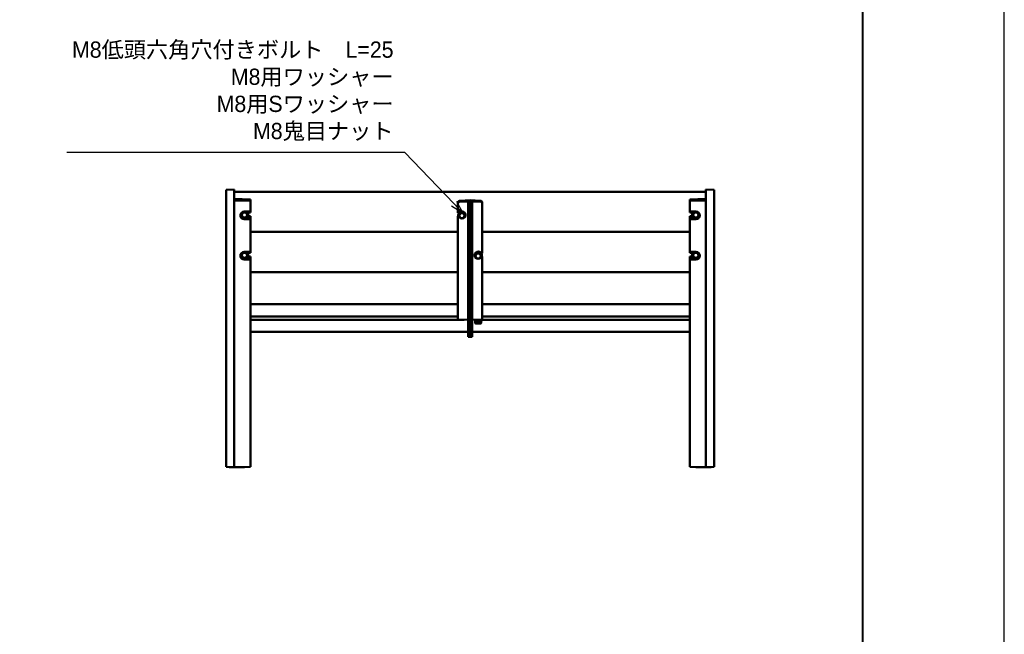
# Model space of a CAD drawing. Header units: millimetres. Extents: x 5514 to 12234, y -691 to 4061.
# Tile 7 of 8: x 9812 to 12234, y 820 to 2330. Entities that reach past the tile are written whole.
import ezdxf
from ezdxf import colors
from ezdxf.entities.mleader import LeaderData, LeaderLine
from ezdxf.math import Vec2, Vec3

# ---------------------------------------------------------------- set-up
doc = ezdxf.new("R2010")
doc.units = ezdxf.units.MM
doc.layers.get('Defpoints').update_dxf_attribs({"color": 2})
doc.layers.add('MD_可視_0', color=7, linetype='Continuous', lineweight=50)
doc.layers.add('寸法', color=7, linetype='Continuous', lineweight=13)
doc.layers.add('図枠', color=7, linetype='Continuous')
doc.styles.get("Standard").update_dxf_attribs({"font": 'arial.ttf'})

# ---------------------------------------------------------------- blocks, each defined once
blk = doc.blocks.new('CustomObjectsInViewport14_0')
at = {"layer": 'MD_可視_0', "extrusion": (0, 1, -2e-16)}
for p, q in [((10320, 1912.1, 0), (10340, 1912.8, 0)), ((10320, 1912.1, 0), (10320, 1911.6, 0)), ((10320, 1902.4, 0), (10320, 1911.6, 0)), ((10320, 1902.4, 0), (10320, 1889.8, 0)), ((10320, 1560.1, 0), (10320, 1889.8, 0)), ((10340, 1912.8, 0), (10340, 1912.2, 0)), ((10340, 1902.6, 0), (10340, 1912.2, 0)), ((10340, 1907.5, 0), (11500, 1907.5, 0)), ((10340, 1890, 0), (10340, 1902.6, 0)), ((10340, 1890.2, 0), (10380, 1888.4, 0)), ((10340, 1890, 0), (10340, 1559.6, 0)), ((11500, 1890.2, 0), (11460, 1888.4, 0)), ((11500, 1912.8, 0), (11500, 1912.2, 0)), ((11520, 1912.1, 0), (11500, 1912.8, 0)), ((11500, 1902.6, 0), (11500, 1912.2, 0)), ((11500, 1890, 0), (11500, 1902.6, 0)), ((11500, 1890, 0), (11500, 1559.6, 0)), ((11520, 1912.1, 0), (11520, 1911.6, 0)), ((11520, 1902.4, 0), (11520, 1911.6, 0)), ((11520, 1902.4, 0), (11520, 1889.8, 0)), ((11520, 1560.1, 0), (11520, 1889.8, 0)), ((10380, 1885, 0), (10340, 1885.9, 0)), ((10380, 1888.4, 0), (10380, 1885, 0)), ((10380, 1885, 0), (10380, 1859.4, 0)), ((10890, 1880.6, 0), (10890, 1878.6, 0)), ((10890, 1855.9, 0), (10890, 1878.6, 0)), ((10920, 1886.5, 0), (10894.8, 1885.4, 0)), ((10915, 1883.7, 0), (10894.8, 1883.3, 0)), ((10915, 1877.9, 0), (10915, 1883.7, 0)), ((10915, 1871.6, 0), (10915, 1877.9, 0)), ((10915, 1572.1, 0), (10915, 1871.6, 0)), ((10920, 1878, 0), (10920, 1886.5, 0)), ((10920, 1886.5, 0), (10945.1, 1885.4, 0)), ((10920, 1871.7, 0), (10920, 1878, 0)), ((10920, 1572, 0), (10920, 1871.7, 0)), ((10925, 1883.7, 0), (10945.1, 1883.3, 0)), ((10925, 1877.9, 0), (10925, 1883.7, 0)), ((10925, 1877.9, 0), (10925, 1871.6, 0)), ((10925, 1572.1, 0), (10925, 1871.6, 0)), ((10950, 1878.6, 0), (10950, 1880.6, 0)), ((10950, 1756.9, 0), (10950, 1878.6, 0)), ((11460, 1888.4, 0), (11460, 1885, 0)), ((11460, 1885, 0), (11500, 1885.9, 0)), ((11460, 1885, 0), (11460, 1859.4, 0)), ((10359.3, 1853.6, 0), (10357.4, 1850.6, 0)), ((10357.4, 1851, 0), (10357.4, 1850.6, 0)), ((10358.5, 1850.3, 0), (10357.4, 1850.6, 0)), ((10357.4, 1850.6, 0), (10357.4, 1850.6, 0)), ((10357.4, 1850.6, 0), (10358.7, 1848.6, 0)), ((10361.2, 1856.7, 0), (10359.3, 1853.6, 0)), ((10360, 1846.3, 0), (10361.2, 1844.4, 0)), ((10361.2, 1857.2, 0), (10361.2, 1856.7, 0)), ((10361.2, 1856.7, 0), (10361.2, 1856.7, 0)), ((10368.7, 1856.7, 0), (10361.2, 1856.7, 0)), ((10361.7, 1855.7, 0), (10361.2, 1856.7, 0)), ((10361.7, 1845, 0), (10361.2, 1844.4, 0)), ((10361.2, 1844.4, 0), (10363.1, 1844.4, 0)), ((10380, 1859.4, 0), (10364.6, 1858.7, 0)), ((10364.6, 1841.6, 0), (10380, 1841.2, 0)), ((10366.8, 1844.4, 0), (10368.7, 1844.4, 0)), ((10368.2, 1855.7, 0), (10368.7, 1856.7, 0)), ((10368.2, 1845, 0), (10368.7, 1844.4, 0)), ((10368.7, 1857.3, 0), (10368.7, 1856.7, 0)), ((10372.5, 1850.6, 0), (10368.7, 1856.7, 0)), ((10368.7, 1844.4, 0), (10369.9, 1846.3, 0)), ((10368.7, 1844.4, 0), (10368.7, 1844.4, 0)), ((10369.5, 1856, 0), (10380, 1856.5, 0)), ((10372.5, 1851.3, 0), (10369.6, 1856, 0)), ((10380, 1846, 0), (10369.8, 1846.2, 0)), ((10371.2, 1848.6, 0), (10372.5, 1850.6, 0)), ((10371.5, 1850.3, 0), (10372.5, 1850.6, 0)), ((10371.5, 1849, 0), (10372, 1848.4, 0)), ((10372.2, 1848.8, 0), (10371.7, 1849.3, 0)), ((10372, 1848.4, 0), (10372, 1848.9, 0)), ((10372.5, 1851.3, 0), (10372.5, 1850.6, 0)), ((10372.5, 1850.6, 0), (10372.5, 1850.6, 0)), ((10372.7, 1851.3, 0), (10372.7, 1851.9, 0)), ((10380, 1847.5, 0), (10372.9, 1847.8, 0)), ((10374, 1851.9, 0), (10374, 1852.4, 0)), ((10380, 1856.5, 0), (10380, 1859.4, 0)), ((10380, 1846, 0), (10380, 1847.5, 0)), ((10380, 1841.2, 0), (10380, 1846, 0)), ((10380, 1839.4, 0), (10380, 1841.2, 0)), ((10890, 1855.9, 0), (10892.7, 1855.7, 0)), ((10890, 1845.7, 0), (10890, 1847.7, 0)), ((10890, 1847.7, 0), (10891.3, 1847.7, 0)), ((10890, 1597, 0), (10890, 1845.7, 0)), ((10892.2, 1845.7, 0), (10890, 1845.7, 0)), ((10891, 1850.6, 0), (10891, 1850.1, 0)), ((10892.3, 1850.1, 0), (10892.3, 1849.5, 0)), ((10892.4, 1849.5, 0), (10896.2, 1855.7, 0)), ((10892.4, 1848.8, 0), (10896.2, 1855, 0)), ((10892.4, 1849.5, 0), (10892.4, 1848.8, 0)), ((10892.4, 1848.8, 0), (10892.4, 1848.8, 0)), ((10893.7, 1846.8, 0), (10892.4, 1848.8, 0)), ((10893.5, 1848.6, 0), (10892.4, 1848.8, 0)), ((10892.7, 1847, 0), (10893.2, 1847.5, 0)), ((10893.4, 1847.2, 0), (10892.9, 1846.7, 0)), ((10892.9, 1846.7, 0), (10892.9, 1847.1, 0)), ((10896.2, 1842.6, 0), (10895, 1844.5, 0)), ((10896.2, 1855.7, 0), (10896.2, 1855, 0)), ((10896.2, 1855.7, 0), (10903.7, 1855.7, 0)), ((10896.2, 1855, 0), (10903.7, 1855, 0)), ((10896.7, 1853.9, 0), (10896.2, 1855, 0)), ((10896.7, 1843.2, 0), (10896.2, 1842.6, 0)), ((10896.2, 1842.6, 0), (10896.2, 1842.6, 0)), ((10903.7, 1842.6, 0), (10901.8, 1842.6, 0)), ((10903.2, 1853.9, 0), (10903.7, 1855, 0)), ((10903.2, 1843.2, 0), (10903.7, 1842.6, 0)), ((10903.7, 1855.7, 0), (10903.7, 1855, 0)), ((10903.7, 1855.7, 0), (10907.5, 1849.5, 0)), ((10903.7, 1855, 0), (10903.7, 1855, 0)), ((10903.7, 1855, 0), (10905.6, 1851.9, 0)), ((10904.9, 1844.5, 0), (10903.7, 1842.6, 0)), ((10905.6, 1851.9, 0), (10907.5, 1848.8, 0)), ((10907.5, 1848.8, 0), (10906.1, 1846.5, 0)), ((10906.5, 1848.6, 0), (10907.5, 1848.8, 0)), ((10907.5, 1849.5, 0), (10907.5, 1848.8, 0)), ((10907.5, 1848.8, 0), (10907.5, 1848.8, 0)), ((10907.7, 1850.1, 0), (10907.7, 1849.5, 0)), ((10909, 1850.6, 0), (10909, 1850.1, 0)), ((11460, 1856.5, 0), (11460, 1859.4, 0)), ((11460, 1859.4, 0), (11475.3, 1858.7, 0)), ((11470.4, 1856, 0), (11460, 1856.5, 0)), ((11460, 1847.5, 0), (11467, 1847.8, 0)), ((11460, 1846, 0), (11460, 1847.5, 0)), ((11460, 1846, 0), (11470.1, 1846.2, 0)), ((11460, 1841.2, 0), (11460, 1846, 0)), ((11475.3, 1841.6, 0), (11460, 1841.2, 0)), ((11460, 1839.4, 0), (11460, 1841.2, 0)), ((11466, 1851.9, 0), (11466, 1852.4, 0)), ((11467.3, 1851.3, 0), (11467.3, 1851.9, 0)), ((11470.3, 1856, 0), (11467.4, 1851.3, 0)), ((11469.3, 1853.6, 0), (11467.4, 1850.6, 0)), ((11467.4, 1851.3, 0), (11467.4, 1850.6, 0)), ((11468.5, 1850.3, 0), (11467.4, 1850.6, 0)), ((11467.4, 1850.6, 0), (11467.4, 1850.6, 0)), ((11467.4, 1850.6, 0), (11468.7, 1848.6, 0)), ((11471.2, 1856.7, 0), (11469.3, 1853.6, 0)), ((11470, 1846.3, 0), (11471.2, 1844.4, 0)), ((11471.2, 1857.3, 0), (11471.2, 1856.7, 0)), ((11471.2, 1856.7, 0), (11471.2, 1856.7, 0)), ((11478.7, 1856.7, 0), (11471.2, 1856.7, 0)), ((11471.7, 1855.7, 0), (11471.2, 1856.7, 0)), ((11471.7, 1845, 0), (11471.2, 1844.4, 0)), ((11471.2, 1844.4, 0), (11473.1, 1844.4, 0)), ((11476.8, 1844.4, 0), (11478.7, 1844.4, 0)), ((11478.2, 1855.7, 0), (11478.7, 1856.7, 0)), ((11478.2, 1845, 0), (11478.7, 1844.4, 0)), ((11478.7, 1857.2, 0), (11478.7, 1856.7, 0)), ((11482.5, 1850.6, 0), (11478.7, 1856.7, 0)), ((11478.7, 1844.4, 0), (11479.9, 1846.3, 0)), ((11478.7, 1844.4, 0), (11478.7, 1844.4, 0)), ((11481.2, 1848.6, 0), (11482.5, 1850.6, 0)), ((11481.5, 1850.3, 0), (11482.5, 1850.6, 0)), ((11482.5, 1851, 0), (11482.5, 1850.6, 0)), ((11482.5, 1850.6, 0), (11482.5, 1850.6, 0)), ((10364.6, 1839.7, 0), (10380, 1839.4, 0)), ((10380, 1839.4, 0), (10380, 1760.5, 0)), ((11475.3, 1839.7, 0), (11460, 1839.4, 0)), ((11460, 1839.4, 0), (11460, 1760.5, 0)), ((10380, 1809, 0), (10890, 1809, 0)), ((10380, 1808.6, 0), (10890, 1808.6, 0)), ((10950, 1809, 0), (11460, 1809, 0)), ((10950, 1808.6, 0), (11460, 1808.6, 0)), ((10359.3, 1754.7, 0), (10357.4, 1751.6, 0)), ((10357.4, 1752.1, 0), (10357.4, 1751.6, 0)), ((10358.5, 1751.4, 0), (10357.4, 1751.6, 0)), ((10357.4, 1751.6, 0), (10357.4, 1751.6, 0)), ((10357.4, 1751.6, 0), (10358.7, 1749.7, 0)), ((10361.2, 1757.8, 0), (10359.3, 1754.7, 0)), ((10360, 1747.4, 0), (10361.2, 1745.5, 0)), ((10361.2, 1758.3, 0), (10361.2, 1757.8, 0)), ((10361.2, 1757.8, 0), (10361.2, 1757.8, 0)), ((10368.7, 1757.8, 0), (10361.2, 1757.8, 0)), ((10361.7, 1756.8, 0), (10361.2, 1757.8, 0)), ((10361.7, 1746.1, 0), (10361.2, 1745.5, 0)), ((10361.2, 1745.5, 0), (10363.1, 1745.5, 0)), ((10380, 1760.5, 0), (10364.6, 1759.8, 0)), ((10366.8, 1745.5, 0), (10368.7, 1745.5, 0)), ((10368.2, 1756.8, 0), (10368.7, 1757.8, 0)), ((10368.2, 1746.1, 0), (10368.7, 1745.5, 0)), ((10368.7, 1758.4, 0), (10368.7, 1757.8, 0)), ((10372.5, 1751.6, 0), (10368.7, 1757.8, 0)), ((10368.7, 1745.5, 0), (10369.9, 1747.4, 0)), ((10368.7, 1745.5, 0), (10368.7, 1745.5, 0)), ((10369.5, 1757.1, 0), (10380, 1757.6, 0)), ((10372.5, 1752.4, 0), (10369.6, 1757.1, 0)), ((10380, 1747.1, 0), (10369.8, 1747.3, 0)), ((10371.2, 1749.7, 0), (10372.5, 1751.6, 0)), ((10371.5, 1751.4, 0), (10372.5, 1751.6, 0)), ((10371.5, 1750, 0), (10372, 1749.5, 0)), ((10372.2, 1749.9, 0), (10371.7, 1750.3, 0)), ((10372, 1749.5, 0), (10372, 1750, 0)), ((10372.5, 1752.4, 0), (10372.5, 1751.6, 0)), ((10372.5, 1751.6, 0), (10372.5, 1751.6, 0)), ((10372.7, 1752.4, 0), (10372.7, 1753, 0)), ((10380, 1748.6, 0), (10372.9, 1748.9, 0)), ((10374, 1753, 0), (10374, 1753.5, 0)), ((10380, 1757.6, 0), (10380, 1760.5, 0)), ((10380, 1747.1, 0), (10380, 1748.6, 0)), ((10380, 1742.3, 0), (10380, 1747.1, 0)), ((10931, 1751.7, 0), (10931, 1751.2, 0)), ((10932.3, 1751.2, 0), (10932.3, 1750.6, 0)), ((10932.4, 1750.6, 0), (10936.2, 1756.8, 0)), ((10932.4, 1749.9, 0), (10936.2, 1756.1, 0)), ((10932.4, 1750.6, 0), (10932.4, 1749.9, 0)), ((10932.4, 1749.9, 0), (10932.4, 1749.9, 0)), ((10933.7, 1747.9, 0), (10932.4, 1749.9, 0)), ((10933.5, 1749.7, 0), (10932.4, 1749.9, 0)), ((10932.7, 1748.1, 0), (10933.2, 1748.6, 0)), ((10933.4, 1748.3, 0), (10932.9, 1747.7, 0)), ((10932.9, 1747.7, 0), (10932.9, 1748.2, 0)), ((10936.2, 1743.7, 0), (10935, 1745.6, 0)), ((10936.2, 1756.8, 0), (10936.2, 1756.1, 0)), ((10936.2, 1756.8, 0), (10943.7, 1756.8, 0)), ((10936.2, 1756.1, 0), (10943.7, 1756.1, 0)), ((10936.7, 1755, 0), (10936.2, 1756.1, 0)), ((10936.7, 1744.3, 0), (10936.2, 1743.7, 0)), ((10936.2, 1743.7, 0), (10936.2, 1743.7, 0)), ((10943.7, 1743.7, 0), (10941.8, 1743.7, 0)), ((10943.2, 1755, 0), (10943.7, 1756.1, 0)), ((10943.2, 1744.3, 0), (10943.7, 1743.7, 0)), ((10943.7, 1756.8, 0), (10943.7, 1756.1, 0)), ((10943.7, 1756.8, 0), (10947.5, 1750.6, 0)), ((10943.7, 1756.1, 0), (10943.7, 1756.1, 0)), ((10943.7, 1756.1, 0), (10945.6, 1753, 0)), ((10944.9, 1745.6, 0), (10943.7, 1743.7, 0)), ((10945.6, 1753, 0), (10947.5, 1749.9, 0)), ((10947.5, 1749.9, 0), (10946.1, 1747.6, 0)), ((10946.5, 1749.7, 0), (10947.5, 1749.9, 0)), ((10947.2, 1756.8, 0), (10950, 1756.9, 0)), ((10947.5, 1750.6, 0), (10947.5, 1749.9, 0)), ((10947.5, 1749.9, 0), (10947.5, 1749.9, 0)), ((10947.7, 1751.2, 0), (10947.7, 1750.6, 0)), ((10950, 1746.8, 0), (10947.7, 1746.8, 0)), ((10948.6, 1748.8, 0), (10950, 1748.7, 0)), ((10949, 1751.7, 0), (10949, 1751.2, 0)), ((10950, 1748.7, 0), (10950, 1746.8, 0)), ((10950, 1597, 0), (10950, 1746.8, 0)), ((11460, 1760.5, 0), (11475.3, 1759.8, 0)), ((11460, 1757.6, 0), (11460, 1760.5, 0)), ((11470.4, 1757.1, 0), (11460, 1757.6, 0)), ((11460, 1748.6, 0), (11467, 1748.9, 0)), ((11460, 1747.1, 0), (11460, 1748.6, 0)), ((11460, 1747.1, 0), (11470.1, 1747.3, 0)), ((11460, 1742.3, 0), (11460, 1747.1, 0)), ((11466, 1753, 0), (11466, 1753.5, 0)), ((11467.3, 1752.4, 0), (11467.3, 1753, 0)), ((11470.3, 1757.1, 0), (11467.4, 1752.4, 0)), ((11469.3, 1754.7, 0), (11467.4, 1751.6, 0)), ((11467.4, 1752.4, 0), (11467.4, 1751.6, 0)), ((11468.5, 1751.4, 0), (11467.4, 1751.6, 0)), ((11467.4, 1751.6, 0), (11467.4, 1751.6, 0)), ((11467.4, 1751.6, 0), (11468.7, 1749.7, 0)), ((11471.2, 1757.8, 0), (11469.3, 1754.7, 0)), ((11470, 1747.4, 0), (11471.2, 1745.5, 0)), ((11471.2, 1758.4, 0), (11471.2, 1757.8, 0)), ((11471.2, 1757.8, 0), (11471.2, 1757.8, 0)), ((11478.7, 1757.8, 0), (11471.2, 1757.8, 0)), ((11471.7, 1756.8, 0), (11471.2, 1757.8, 0)), ((11471.7, 1746.1, 0), (11471.2, 1745.5, 0)), ((11471.2, 1745.5, 0), (11473.1, 1745.5, 0)), ((11476.8, 1745.5, 0), (11478.7, 1745.5, 0)), ((11478.2, 1756.8, 0), (11478.7, 1757.8, 0)), ((11478.2, 1746.1, 0), (11478.7, 1745.5, 0)), ((11478.7, 1758.3, 0), (11478.7, 1757.8, 0)), ((11482.5, 1751.6, 0), (11478.7, 1757.8, 0)), ((11478.7, 1745.5, 0), (11479.9, 1747.4, 0)), ((11478.7, 1745.5, 0), (11478.7, 1745.5, 0)), ((11481.2, 1749.7, 0), (11482.5, 1751.6, 0)), ((11481.5, 1751.4, 0), (11482.5, 1751.6, 0)), ((11482.5, 1752.1, 0), (11482.5, 1751.6, 0)), ((11482.5, 1751.6, 0), (11482.5, 1751.6, 0)), ((10364.6, 1742.6, 0), (10380, 1742.3, 0)), ((10364.6, 1740.8, 0), (10380, 1740.4, 0)), ((10380, 1740.4, 0), (10380, 1742.3, 0)), ((10380, 1740.4, 0), (10380, 1560.1, 0)), ((11475.3, 1742.6, 0), (11460, 1742.3, 0)), ((11460, 1740.4, 0), (11460, 1742.3, 0)), ((11475.3, 1740.8, 0), (11460, 1740.4, 0)), ((11460, 1740.4, 0), (11460, 1560.1, 0)), ((10380, 1710.1, 0), (10890, 1710.1, 0)), ((10950, 1710.1, 0), (11460, 1710.1, 0)), ((10890, 1631, 0), (10380, 1631, 0)), ((11460, 1631, 0), (10950, 1631, 0)), ((10380, 1601, 0), (10890, 1601, 0)), ((10950, 1601, 0), (11460, 1601, 0)), ((10380, 1593, 0), (10905.6, 1593, 0)), ((10890, 1593.5, 0), (10890, 1597, 0)), ((10890, 1593.5, 0), (10915, 1592.7, 0)), ((10896, 1593, 0), (10896, 1593.3, 0)), ((10904, 1593, 0), (10904, 1593.1, 0)), ((10925, 1592.7, 0), (10950, 1593.5, 0)), ((10949, 1592.6, 0), (10931, 1592.6, 0)), ((10931, 1591, 0), (10931, 1592.6, 0)), ((10949, 1591, 0), (10931, 1591, 0)), ((10932.3, 1589, 0), (10932.3, 1591, 0)), ((10932.7, 1589, 0), (10932.3, 1589, 0)), ((10932.4, 1589, 0), (10932.4, 1584.4, 0)), ((10933.5, 1583.7, 0), (10932.4, 1584.4, 0)), ((10936.2, 1584.4, 0), (10932.4, 1584.4, 0)), ((10936.2, 1584.4, 0), (10932.4, 1584.4, 0)), ((10932.7, 1591, 0), (10932.7, 1589, 0)), ((10932.7, 1589, 0), (10932.9, 1589, 0)), ((10932.9, 1589, 0), (10932.9, 1591, 0)), ((10947.7, 1589, 0), (10932.9, 1589, 0)), ((10933.5, 1583.7, 0), (10936.7, 1583.7, 0)), ((10934.3, 1593, 0), (10936, 1593, 0)), ((10936, 1592.6, 0), (10936, 1593.1, 0)), ((10936.2, 1589, 0), (10936.2, 1584.4, 0)), ((10936.7, 1583.7, 0), (10936.2, 1584.4, 0)), ((10943.7, 1584.4, 0), (10936.2, 1584.4, 0)), ((10943.7, 1584.4, 0), (10936.2, 1584.4, 0)), ((10936.7, 1583.7, 0), (10943.2, 1583.7, 0)), ((10943.2, 1583.7, 0), (10943.7, 1584.4, 0)), ((10943.2, 1583.7, 0), (10946.5, 1583.7, 0)), ((10943.7, 1589, 0), (10943.7, 1584.4, 0)), ((10947.5, 1584.4, 0), (10943.7, 1584.4, 0)), ((10947.5, 1584.4, 0), (10943.7, 1584.4, 0)), ((10944, 1592.6, 0), (10944, 1593.3, 0)), ((10944, 1593, 0), (11460, 1593, 0)), ((10946.5, 1583.7, 0), (10947.5, 1584.4, 0)), ((10947.5, 1589, 0), (10947.5, 1584.4, 0)), ((10947.7, 1589, 0), (10947.7, 1591, 0)), ((10949, 1591, 0), (10949, 1592.6, 0)), ((10950, 1597, 0), (10950, 1593.5, 0)), ((10320, 1544.3, 0), (10320, 1560.1, 0)), ((10340, 1559.6, 0), (10340, 1544.7, 0)), ((10380, 1563, 0), (10915, 1563, 0)), ((10380, 1560.1, 0), (10380, 1544.3, 0)), ((10915, 1568.7, 0), (10915, 1572.1, 0)), ((10915, 1568.7, 0), (10920, 1568.5, 0)), ((10915, 1568.7, 0), (10915, 1563.7, 0)), ((10915, 1555.7, 0), (10915, 1563.7, 0)), ((10915, 1550.7, 0), (10915, 1555.7, 0)), ((10915, 1550.7, 0), (10920, 1550.5, 0)), ((10920, 1568.5, 0), (10920, 1572, 0)), ((10920, 1568.5, 0), (10925, 1568.7, 0)), ((10920, 1568.5, 0), (10920, 1563.4, 0)), ((10920, 1555.5, 0), (10920, 1563.5, 0)), ((10920, 1555.7, 0), (10920, 1550.5, 0)), ((10920, 1550.5, 0), (10925, 1550.7, 0)), ((10925, 1572.1, 0), (10925, 1568.7, 0)), ((10925, 1563.7, 0), (10925, 1568.7, 0)), ((10925, 1555.7, 0), (10925, 1563.7, 0)), ((10925, 1563, 0), (11460, 1563, 0)), ((10925, 1555.7, 0), (10925, 1550.7, 0)), ((11460, 1560.1, 0), (11460, 1544.3, 0)), ((11500, 1559.6, 0), (11500, 1544.7, 0)), ((11520, 1544.3, 0), (11520, 1560.1, 0)), ((10320, 1263.9, 0), (10320, 1544.3, 0)), ((10340, 1544.7, 0), (10340, 1264.4, 0)), ((10380, 1263.9, 0), (10380, 1544.3, 0)), ((11460, 1263.9, 0), (11460, 1544.3, 0)), ((11500, 1544.7, 0), (11500, 1264.4, 0)), ((11520, 1263.9, 0), (11520, 1544.3, 0)), ((10320, 1231, 0), (10320, 1263.9, 0)), ((10340, 1264.4, 0), (10340, 1230.5, 0)), ((10380, 1263.9, 0), (10380, 1231, 0)), ((11460, 1263.9, 0), (11460, 1231, 0)), ((11500, 1264.4, 0), (11500, 1230.5, 0)), ((11520, 1231, 0), (11520, 1263.9, 0)), ((10327.4, 1230.5, 0), (10320, 1231, 0)), ((10380, 1231, 0), (10365, 1230.5, 0)), ((11460, 1231, 0), (11475, 1230.5, 0)), ((11512.5, 1230.5, 0), (11520, 1231, 0))]:
    blk.add_line(p, q, dxfattribs=at)
at = {"layer": 'MD_可視_0'}
for centre, major_axis, ratio, start_param, end_param in [((10895, 1880.6, 0), (-4.97, -0.56), 0.949911, 4.641556, 6.177446), ((10945, 1880.6, 0), (4.97, -0.56), 0.949911, 0.105739, 1.641629), ((10365, 1849.2, 0), (-9.94, -1.11), 0.949911, 4.641556, 7.713336), ((10365, 1850.3, 0), (6.5, 0), 0.951057, 2.094395, 3.141593), ((10365, 1850.3, 0), (6.5, 0), 0.951057, 3.141593, 4.18879), ((10365, 1850.3, 0), (6.5, 0), 0.951057, 1.047198, 2.094395), ((10365, 1850.3, 0), (6.5, 0), 0.951057, 4.18879, 5.235988), ((10365, 1850.3, 0), (6.5, 0), 0.951057, 0, 1.047198), ((10365, 1850.3, 0), (6.5, 0), 0.951057, 5.235988, 6.283185), ((10900, 1850.6, 0), (9, 0), 0.951057, 1.15651, 3.141593), ((10900, 1849.5, 0), (7.7, 0), 0.951057, 5.292281, 9.774054), ((10900, 1850.1, 0), (7.7, 0), 0.951057, 0, 3.141593), ((10900, 1849.5, 0), (7.7, 0), 0.951057, 3.540963, 4.132533), ((10900, 1849.5, 0), (7.7, 0), 0.951057, 4.368346, 5.056432), ((11475, 1850.3, 0), (6.5, 0), 0.951057, 2.094395, 3.141593), ((11475, 1850.3, 0), (6.5, 0), 0.951057, 3.141593, 4.18879), ((11475, 1850.3, 0), (6.5, 0), 0.951057, 1.047198, 2.094395), ((11475, 1850.3, 0), (6.5, 0), 0.951057, 4.18879, 5.235988), ((11475, 1851.1, 0), (9.94, -1.11), 0.949911, 4.853035, 6.291294), ((11475, 1850.3, 0), (6.5, 0), 0.951057, 0, 1.047198), ((11475, 1850.3, 0), (6.5, 0), 0.951057, 5.235988, 6.283185), ((10365, 1750.3, 0), (-9.94, -1.11), 0.949911, 4.641556, 7.713336), ((10365, 1751.4, 0), (6.5, 0), 0.951057, 2.094395, 3.141593), ((10365, 1751.4, 0), (6.5, 0), 0.951057, 3.141593, 4.18879), ((10365, 1751.4, 0), (6.5, 0), 0.951057, 1.047198, 2.094395), ((10365, 1751.4, 0), (6.5, 0), 0.951057, 4.18879, 5.235988), ((10365, 1751.4, 0), (6.5, 0), 0.951057, 0, 1.047198), ((10365, 1751.4, 0), (6.5, 0), 0.951057, 5.235988, 6.283185), ((10940, 1750.6, 0), (7.7, 0), 0.951057, 5.292281, 9.774054), ((10940, 1751.2, 0), (7.7, 0), 0.951057, 0, 3.141593), ((10940, 1750.6, 0), (7.7, 0), 0.951057, 3.540963, 4.132533), ((10940, 1751.7, 0), (9, 0), 0.951057, 0, 1.985082), ((10940, 1750.6, 0), (7.7, 0), 0.951057, 4.368346, 5.056432), ((11475, 1751.4, 0), (6.5, 0), 0.951057, 2.094395, 3.141593), ((11475, 1751.4, 0), (6.5, 0), 0.951057, 3.141593, 4.18879), ((11475, 1751.4, 0), (6.5, 0), 0.951057, 1.047198, 2.094395), ((11475, 1751.4, 0), (6.5, 0), 0.951057, 4.18879, 5.235988), ((11475, 1752.2, 0), (9.94, -1.11), 0.949911, 4.853035, 6.291294), ((11475, 1751.4, 0), (6.5, 0), 0.951057, 0, 1.047198), ((11475, 1751.4, 0), (6.5, 0), 0.951057, 5.235988, 6.283185)]:
    blk.add_ellipse(centre, major_axis=major_axis, ratio=ratio, start_param=start_param, end_param=end_param, dxfattribs=at)
at = {"layer": 'MD_可視_0', "extrusion": (-2.964e-13, 0, -1)}
for centre, major_axis, ratio, start_param, end_param in [((10895, 1878.5, 0), (-4.97, 0.56), 0.949911, -0.105739, 1.430151), ((10945, 1878.5, 0), (4.97, 0.56), 0.949911, 4.853035, 6.388924), ((10365, 1851.1, 0), (-9.94, -1.11), 0.949911, 4.853035, 6.291294), ((10365, 1851.3, 0), (-7.7, 0), 0.951057, 3.540963, 3.88323), ((10365, 1851.3, 0), (-7.7, 0), 0.951057, 2.425575, 3.490869), ((10365, 1851.9, 0), (-7.7, 0), 0.951057, 2.52906, 3.141593), ((10365, 1851.9, 0), (-9, 0), 0.951057, 2.618471, 3.76553), ((10365, 1852.4, 0), (-9, 0), 0.951057, 2.682407, 3.141593), ((10900, 1848.6, 0), (-6.5, 0), 0.951057, 0, 1.047198), ((10900, 1848.6, 0), (-6.5, 0), 0.951057, 5.235988, 6.283185), ((10900, 1848.6, 0), (-6.5, 0), 0.951057, 1.047198, 2.094395), ((10900, 1848.6, 0), (-6.5, 0), 0.951057, 4.18879, 5.235988), ((10900, 1848.6, 0), (-6.5, 0), 0.951057, 2.094395, 3.141593), ((10900, 1848.6, 0), (-6.5, 0), 0.951057, 3.141593, 4.18879), ((11475, 1851.9, 0), (-9, 0), 0.951057, 5.659248, 6.806307), ((11475, 1852.4, 0), (-9, 0), 0.951057, 0, 0.459185), ((11475, 1851.3, 0), (-7.7, 0), 0.951057, 5.541548, 6.999203), ((11475, 1851.9, 0), (-7.7, 0), 0.951057, 0, 0.612533), ((11475, 1849.2, 0), (9.94, -1.11), 0.949911, 4.641556, 7.713336), ((10365, 1752.2, 0), (-9.94, -1.11), 0.949911, 4.853035, 6.291294), ((10365, 1752.4, 0), (-7.7, 0), 0.951057, 3.540963, 3.88323), ((10365, 1752.4, 0), (-7.7, 0), 0.951057, 2.425575, 3.490869), ((10365, 1753, 0), (-7.7, 0), 0.951057, 2.52906, 3.141593), ((10365, 1753, 0), (-9, 0), 0.951057, 2.618471, 3.76553), ((10365, 1753.5, 0), (-9, 0), 0.951057, 2.682407, 3.141593), ((10940, 1749.7, 0), (-6.5, 0), 0.951057, 0, 1.047198), ((10940, 1749.7, 0), (-6.5, 0), 0.951057, 5.235988, 6.283185), ((10940, 1749.7, 0), (-6.5, 0), 0.951057, 1.047198, 2.094395), ((10940, 1749.7, 0), (-6.5, 0), 0.951057, 4.18879, 5.235988), ((10940, 1749.7, 0), (-6.5, 0), 0.951057, 2.094395, 3.141593), ((10940, 1749.7, 0), (-6.5, 0), 0.951057, 3.141593, 4.18879), ((11475, 1753, 0), (-9, 0), 0.951057, 5.659248, 6.806307), ((11475, 1753.5, 0), (-9, 0), 0.951057, 0, 0.459185), ((11475, 1752.4, 0), (-7.7, 0), 0.951057, 5.541548, 6.999203), ((11475, 1753, 0), (-7.7, 0), 0.951057, 0, 0.612533), ((11475, 1750.3, 0), (9.94, -1.11), 0.949911, 4.641556, 7.713336)]:
    blk.add_ellipse(centre, major_axis=major_axis, ratio=ratio, start_param=start_param, end_param=end_param, dxfattribs=at)
at = {"layer": 'MD_可視_0'}
for centre in [(10900, 1850.1, 0), (10940, 1751.2, 0)]:
    blk.add_ellipse(centre, major_axis=(9, 0), ratio=0.951057, dxfattribs=at)
for points, knots in [([(10358.9, 1848.1, 0), (10358.9, 1848.2, 0), (10358.8, 1848.2, 0), (10358.7, 1848.4, 0), (10358.7, 1848.5, 0), (10358.7, 1848.6, 0), (10358.7, 1848.6, 0), (10358.7, 1848.6, 0), (10358.7, 1848.6, 0), (10358.7, 1848.6, 0), (10358.7, 1848.6, 0), (10358.7, 1848.6, 0), (10358.7, 1848.6, 0), (10358.7, 1848.6, 0), (10358.7, 1848.6, 0), (10358.7, 1848.6, 0)], [0, 0, 0, 0, 0.04382485, 0.04382485, 0.07668488, 0.07668488, 0.07976364, 0.07976364, 0.08005227, 0.08005227, 0.0801891, 0.0801891, 0.0802062, 0.0802062, 0.08021647, 0.08021647, 0.08021647, 0.08021647]), ([(10361.2, 1856.7, 0), (10362.1, 1856.7, 0), (10363, 1856.7, 0), (10364, 1856.7, 0), (10364.9, 1856.7, 0), (10365.8, 1856.7, 0), (10366.8, 1856.7, 0), (10367.4, 1856.7, 0), (10368.1, 1856.7, 0), (10368.7, 1856.7, 0)], [-1, -1, -1, -1, -0.632615, -0.632615, -0.632615, -0.256144, -0.256144, -0.256144, 0, 0, 0, 0]), ([(10363.4, 1844.3, 0), (10363.3, 1844.4, 0), (10363.2, 1844.4, 0), (10363.1, 1844.4, 0), (10363.1, 1844.4, 0), (10363.1, 1844.4, 0), (10363.1, 1844.4, 0), (10363.1, 1844.4, 0), (10363.1, 1844.4, 0), (10363.1, 1844.4, 0), (10363.1, 1844.4, 0), (10363.1, 1844.4, 0), (10363.1, 1844.4, 0), (10363.1, 1844.4, 0), (10363.1, 1844.4, 0), (10363.1, 1844.4, 0), (10363.1, 1844.4, 0), (10363.1, 1844.4, 0)], [0, 0, 0, 0, 0.06078391, 0.06078391, 0.07217159, 0.07217159, 0.07644184, 0.07644184, 0.07964453, 0.07964453, 0.08040368, 0.08040368, 0.08049858, 0.08049858, 0.0805223, 0.0805223, 0.08053416, 0.08053416, 0.08053416, 0.08053416]), ([(10366.8, 1844.4, 0), (10366.8, 1844.4, 0), (10366.8, 1844.4, 0), (10366.8, 1844.4, 0), (10366.8, 1844.4, 0), (10366.8, 1844.4, 0), (10366.8, 1844.4, 0), (10366.8, 1844.4, 0), (10366.8, 1844.4, 0), (10366.8, 1844.4, 0), (10366.8, 1844.4, 0), (10366.7, 1844.4, 0), (10366.6, 1844.4, 0), (10366.5, 1844.3, 0)], [0, 0, 0, 0, 0.00001306, 0.00001306, 0.00003918, 0.00003918, 0.00045711, 0.00045711, 0.00104481, 0.00104481, 0.01358307, 0.01358307, 0.0805204, 0.0805204, 0.0805204, 0.0805204]), ([(10368.7, 1856.7, 0), (10369.2, 1856, 0), (10369.6, 1855.2, 0), (10370.1, 1854.5, 0), (10370.6, 1853.7, 0), (10371, 1852.9, 0), (10371.5, 1852.1, 0), (10371.8, 1851.6, 0), (10372.1, 1851.1, 0), (10372.5, 1850.6, 0)], [-1, -1, -1, -1, -0.632615, -0.632615, -0.632615, -0.256144, -0.256144, -0.256144, 0, 0, 0, 0]), ([(10896.2, 1855, 0), (10895.7, 1854.2, 0), (10895.3, 1853.5, 0), (10894.8, 1852.7, 0), (10894.3, 1851.9, 0), (10893.9, 1851.2, 0), (10893.4, 1850.4, 0), (10893.1, 1849.8, 0), (10892.8, 1849.3, 0), (10892.4, 1848.8, 0)], [-1, -1, -1, -1, -0.632615, -0.632615, -0.632615, -0.256144, -0.256144, -0.256144, 0, 0, 0, 0]), ([(10903.7, 1855, 0), (10902.8, 1855, 0), (10901.9, 1855, 0), (10900.9, 1855, 0), (10900, 1855, 0), (10899.1, 1855, 0), (10898.1, 1855, 0), (10897.5, 1855, 0), (10896.8, 1855, 0), (10896.2, 1855, 0)], [-1, -1, -1, -1, -0.632615, -0.632615, -0.632615, -0.256144, -0.256144, -0.256144, 0, 0, 0, 0]), ([(10898.4, 1842.6, 0), (10898.3, 1842.6, 0), (10898.2, 1842.6, 0), (10898.1, 1842.6, 0), (10898.1, 1842.6, 0), (10898.1, 1842.6, 0), (10898.1, 1842.6, 0), (10898.1, 1842.6, 0), (10898.1, 1842.6, 0), (10898.1, 1842.6, 0), (10898.1, 1842.6, 0), (10898.1, 1842.6, 0), (10898.1, 1842.6, 0), (10898.1, 1842.6, 0)], [0, 0, 0, 0, 0.06080518, 0.06080518, 0.07219684, 0.07219684, 0.07646859, 0.07646859, 0.07967239, 0.07967239, 0.08043181, 0.08043181, 0.08052674, 0.08052674, 0.08052674, 0.08052674]), ([(10901.8, 1842.6, 0), (10901.8, 1842.6, 0), (10901.8, 1842.6, 0), (10901.8, 1842.6, 0), (10901.8, 1842.6, 0), (10901.8, 1842.6, 0), (10901.8, 1842.6, 0), (10901.8, 1842.6, 0), (10901.8, 1842.6, 0), (10901.8, 1842.6, 0), (10901.8, 1842.6, 0), (10901.7, 1842.6, 0), (10901.6, 1842.6, 0), (10901.5, 1842.6, 0)], [0, 0, 0, 0, 0.00002611, 0.00002611, 0.00007834, 0.00007834, 0.00049615, 0.00049615, 0.00108369, 0.00108369, 0.01361848, 0.01361848, 0.0805373, 0.0805373, 0.0805373, 0.0805373]), ([(10906.2, 1846.8, 0), (10906.2, 1846.8, 0), (10906.2, 1846.8, 0), (10906.2, 1846.8, 0), (10906.2, 1846.8, 0), (10906.2, 1846.8, 0), (10906.2, 1846.8, 0), (10906.2, 1846.8, 0), (10906.2, 1846.8, 0), (10906.2, 1846.8, 0), (10906.2, 1846.8, 0), (10906.2, 1846.8, 0), (10906.2, 1846.7, 0), (10906.1, 1846.6, 0), (10906, 1846.4, 0), (10906, 1846.3, 0)], [0, 0, 0, 0, 0.00001291, 0.00001291, 0.00006454, 0.00006454, 0.0001678, 0.0001678, 0.00037431, 0.00037431, 0.00407985, 0.00407985, 0.01396179, 0.01396179, 0.08018552, 0.08018552, 0.08018552, 0.08018552]), ([(11468.9, 1848.1, 0), (11468.9, 1848.2, 0), (11468.8, 1848.2, 0), (11468.7, 1848.4, 0), (11468.7, 1848.5, 0), (11468.7, 1848.6, 0), (11468.7, 1848.6, 0), (11468.7, 1848.6, 0), (11468.7, 1848.6, 0), (11468.7, 1848.6, 0), (11468.7, 1848.6, 0), (11468.7, 1848.6, 0), (11468.7, 1848.6, 0), (11468.7, 1848.6, 0), (11468.7, 1848.6, 0), (11468.7, 1848.6, 0)], [0, 0, 0, 0, 0.04382485, 0.04382485, 0.07668488, 0.07668488, 0.07976364, 0.07976364, 0.08005227, 0.08005227, 0.0801891, 0.0801891, 0.0802062, 0.0802062, 0.08021647, 0.08021647, 0.08021647, 0.08021647]), ([(11471.2, 1856.7, 0), (11472.1, 1856.7, 0), (11473, 1856.7, 0), (11474, 1856.7, 0), (11474.9, 1856.7, 0), (11475.8, 1856.7, 0), (11476.8, 1856.7, 0), (11477.4, 1856.7, 0), (11478.1, 1856.7, 0), (11478.7, 1856.7, 0)], [-1, -1, -1, -1, -0.632615, -0.632615, -0.632615, -0.256144, -0.256144, -0.256144, 0, 0, 0, 0]), ([(11473.4, 1844.3, 0), (11473.3, 1844.4, 0), (11473.2, 1844.4, 0), (11473.1, 1844.4, 0), (11473.1, 1844.4, 0), (11473.1, 1844.4, 0), (11473.1, 1844.4, 0), (11473.1, 1844.4, 0), (11473.1, 1844.4, 0), (11473.1, 1844.4, 0), (11473.1, 1844.4, 0), (11473.1, 1844.4, 0), (11473.1, 1844.4, 0), (11473.1, 1844.4, 0), (11473.1, 1844.4, 0), (11473.1, 1844.4, 0), (11473.1, 1844.4, 0), (11473.1, 1844.4, 0)], [0, 0, 0, 0, 0.06078391, 0.06078391, 0.07217159, 0.07217159, 0.07644184, 0.07644184, 0.07964453, 0.07964453, 0.08040368, 0.08040368, 0.08049858, 0.08049858, 0.0805223, 0.0805223, 0.08053416, 0.08053416, 0.08053416, 0.08053416]), ([(11476.8, 1844.4, 0), (11476.8, 1844.4, 0), (11476.8, 1844.4, 0), (11476.8, 1844.4, 0), (11476.8, 1844.4, 0), (11476.8, 1844.4, 0), (11476.8, 1844.4, 0), (11476.8, 1844.4, 0), (11476.8, 1844.4, 0), (11476.8, 1844.4, 0), (11476.8, 1844.4, 0), (11476.7, 1844.4, 0), (11476.6, 1844.4, 0), (11476.5, 1844.3, 0)], [0, 0, 0, 0, 0.00001306, 0.00001306, 0.00003918, 0.00003918, 0.00045711, 0.00045711, 0.00104481, 0.00104481, 0.01358307, 0.01358307, 0.0805204, 0.0805204, 0.0805204, 0.0805204]), ([(11478.7, 1856.7, 0), (11479.2, 1856, 0), (11479.6, 1855.2, 0), (11480.1, 1854.5, 0), (11480.6, 1853.7, 0), (11481, 1852.9, 0), (11481.5, 1852.1, 0), (11481.8, 1851.6, 0), (11482.1, 1851.1, 0), (11482.5, 1850.6, 0)], [-1, -1, -1, -1, -0.632615, -0.632615, -0.632615, -0.256144, -0.256144, -0.256144, 0, 0, 0, 0]), ([(10358.9, 1749.2, 0), (10358.9, 1749.2, 0), (10358.8, 1749.3, 0), (10358.7, 1749.5, 0), (10358.7, 1749.6, 0), (10358.7, 1749.6, 0), (10358.7, 1749.6, 0), (10358.7, 1749.7, 0), (10358.7, 1749.7, 0), (10358.7, 1749.7, 0), (10358.7, 1749.7, 0), (10358.7, 1749.7, 0), (10358.7, 1749.7, 0), (10358.7, 1749.7, 0), (10358.7, 1749.7, 0), (10358.7, 1749.7, 0)], [0, 0, 0, 0, 0.04382485, 0.04382485, 0.07668488, 0.07668488, 0.07976364, 0.07976364, 0.08005227, 0.08005227, 0.0801891, 0.0801891, 0.0802062, 0.0802062, 0.08021647, 0.08021647, 0.08021647, 0.08021647]), ([(10361.2, 1757.8, 0), (10362.1, 1757.8, 0), (10363, 1757.8, 0), (10364, 1757.8, 0), (10364.9, 1757.8, 0), (10365.8, 1757.8, 0), (10366.8, 1757.8, 0), (10367.4, 1757.8, 0), (10368.1, 1757.8, 0), (10368.7, 1757.8, 0)], [-1, -1, -1, -1, -0.632615, -0.632615, -0.632615, -0.256144, -0.256144, -0.256144, 0, 0, 0, 0]), ([(10363.4, 1745.4, 0), (10363.3, 1745.4, 0), (10363.2, 1745.5, 0), (10363.1, 1745.5, 0), (10363.1, 1745.5, 0), (10363.1, 1745.5, 0), (10363.1, 1745.5, 0), (10363.1, 1745.5, 0), (10363.1, 1745.5, 0), (10363.1, 1745.5, 0), (10363.1, 1745.5, 0), (10363.1, 1745.5, 0), (10363.1, 1745.5, 0), (10363.1, 1745.5, 0), (10363.1, 1745.5, 0), (10363.1, 1745.5, 0), (10363.1, 1745.5, 0), (10363.1, 1745.5, 0)], [0, 0, 0, 0, 0.06078391, 0.06078391, 0.07217159, 0.07217159, 0.07644184, 0.07644184, 0.07964453, 0.07964453, 0.08040368, 0.08040368, 0.08049858, 0.08049858, 0.0805223, 0.0805223, 0.08053416, 0.08053416, 0.08053416, 0.08053416]), ([(10366.8, 1745.5, 0), (10366.8, 1745.5, 0), (10366.8, 1745.5, 0), (10366.8, 1745.5, 0), (10366.8, 1745.5, 0), (10366.8, 1745.5, 0), (10366.8, 1745.5, 0), (10366.8, 1745.5, 0), (10366.8, 1745.5, 0), (10366.8, 1745.5, 0), (10366.8, 1745.5, 0), (10366.7, 1745.5, 0), (10366.6, 1745.4, 0), (10366.5, 1745.4, 0)], [0, 0, 0, 0, 0.00001306, 0.00001306, 0.00003918, 0.00003918, 0.00045711, 0.00045711, 0.00104481, 0.00104481, 0.01358307, 0.01358307, 0.0805204, 0.0805204, 0.0805204, 0.0805204]), ([(10368.7, 1757.8, 0), (10369.2, 1757.1, 0), (10369.6, 1756.3, 0), (10370.1, 1755.6, 0), (10370.6, 1754.8, 0), (10371, 1754, 0), (10371.5, 1753.2, 0), (10371.8, 1752.7, 0), (10372.1, 1752.2, 0), (10372.5, 1751.6, 0)], [-1, -1, -1, -1, -0.632615, -0.632615, -0.632615, -0.256144, -0.256144, -0.256144, 0, 0, 0, 0]), ([(10936.2, 1756.1, 0), (10935.7, 1755.3, 0), (10935.3, 1754.6, 0), (10934.8, 1753.8, 0), (10934.3, 1753, 0), (10933.9, 1752.2, 0), (10933.4, 1751.5, 0), (10933.1, 1750.9, 0), (10932.8, 1750.4, 0), (10932.4, 1749.9, 0)], [-1, -1, -1, -1, -0.632615, -0.632615, -0.632615, -0.256144, -0.256144, -0.256144, 0, 0, 0, 0]), ([(10943.7, 1756.1, 0), (10942.8, 1756.1, 0), (10941.9, 1756.1, 0), (10940.9, 1756.1, 0), (10940, 1756.1, 0), (10939.1, 1756.1, 0), (10938.1, 1756.1, 0), (10937.5, 1756.1, 0), (10936.8, 1756.1, 0), (10936.2, 1756.1, 0)], [-1, -1, -1, -1, -0.632615, -0.632615, -0.632615, -0.256144, -0.256144, -0.256144, 0, 0, 0, 0]), ([(10938.4, 1743.7, 0), (10938.3, 1743.7, 0), (10938.2, 1743.7, 0), (10938.1, 1743.7, 0), (10938.1, 1743.7, 0), (10938.1, 1743.7, 0), (10938.1, 1743.7, 0), (10938.1, 1743.7, 0), (10938.1, 1743.7, 0), (10938.1, 1743.7, 0), (10938.1, 1743.7, 0), (10938.1, 1743.7, 0), (10938.1, 1743.7, 0), (10938.1, 1743.7, 0)], [0, 0, 0, 0, 0.06080518, 0.06080518, 0.07219684, 0.07219684, 0.07646859, 0.07646859, 0.07967239, 0.07967239, 0.08043181, 0.08043181, 0.08052674, 0.08052674, 0.08052674, 0.08052674]), ([(10941.8, 1743.7, 0), (10941.8, 1743.7, 0), (10941.8, 1743.7, 0), (10941.8, 1743.7, 0), (10941.8, 1743.7, 0), (10941.8, 1743.7, 0), (10941.8, 1743.7, 0), (10941.8, 1743.7, 0), (10941.8, 1743.7, 0), (10941.8, 1743.7, 0), (10941.8, 1743.7, 0), (10941.7, 1743.7, 0), (10941.6, 1743.7, 0), (10941.5, 1743.7, 0)], [0, 0, 0, 0, 0.00002611, 0.00002611, 0.00007834, 0.00007834, 0.00049615, 0.00049615, 0.00108369, 0.00108369, 0.01361848, 0.01361848, 0.0805373, 0.0805373, 0.0805373, 0.0805373]), ([(10946.2, 1747.9, 0), (10946.2, 1747.9, 0), (10946.2, 1747.9, 0), (10946.2, 1747.9, 0), (10946.2, 1747.9, 0), (10946.2, 1747.9, 0), (10946.2, 1747.9, 0), (10946.2, 1747.9, 0), (10946.2, 1747.9, 0), (10946.2, 1747.9, 0), (10946.2, 1747.9, 0), (10946.2, 1747.8, 0), (10946.2, 1747.8, 0), (10946.1, 1747.7, 0), (10946, 1747.5, 0), (10946, 1747.4, 0)], [0, 0, 0, 0, 0.00001291, 0.00001291, 0.00006454, 0.00006454, 0.0001678, 0.0001678, 0.00037431, 0.00037431, 0.00407985, 0.00407985, 0.01396179, 0.01396179, 0.08018552, 0.08018552, 0.08018552, 0.08018552]), ([(11468.9, 1749.2, 0), (11468.9, 1749.2, 0), (11468.8, 1749.3, 0), (11468.7, 1749.5, 0), (11468.7, 1749.6, 0), (11468.7, 1749.6, 0), (11468.7, 1749.6, 0), (11468.7, 1749.7, 0), (11468.7, 1749.7, 0), (11468.7, 1749.7, 0), (11468.7, 1749.7, 0), (11468.7, 1749.7, 0), (11468.7, 1749.7, 0), (11468.7, 1749.7, 0), (11468.7, 1749.7, 0), (11468.7, 1749.7, 0)], [0, 0, 0, 0, 0.04382485, 0.04382485, 0.07668488, 0.07668488, 0.07976364, 0.07976364, 0.08005227, 0.08005227, 0.0801891, 0.0801891, 0.0802062, 0.0802062, 0.08021647, 0.08021647, 0.08021647, 0.08021647]), ([(11471.2, 1757.8, 0), (11472.1, 1757.8, 0), (11473, 1757.8, 0), (11474, 1757.8, 0), (11474.9, 1757.8, 0), (11475.8, 1757.8, 0), (11476.8, 1757.8, 0), (11477.4, 1757.8, 0), (11478.1, 1757.8, 0), (11478.7, 1757.8, 0)], [-1, -1, -1, -1, -0.632615, -0.632615, -0.632615, -0.256144, -0.256144, -0.256144, 0, 0, 0, 0]), ([(11473.4, 1745.4, 0), (11473.3, 1745.4, 0), (11473.2, 1745.5, 0), (11473.1, 1745.5, 0), (11473.1, 1745.5, 0), (11473.1, 1745.5, 0), (11473.1, 1745.5, 0), (11473.1, 1745.5, 0), (11473.1, 1745.5, 0), (11473.1, 1745.5, 0), (11473.1, 1745.5, 0), (11473.1, 1745.5, 0), (11473.1, 1745.5, 0), (11473.1, 1745.5, 0), (11473.1, 1745.5, 0), (11473.1, 1745.5, 0), (11473.1, 1745.5, 0), (11473.1, 1745.5, 0)], [0, 0, 0, 0, 0.06078391, 0.06078391, 0.07217159, 0.07217159, 0.07644184, 0.07644184, 0.07964453, 0.07964453, 0.08040368, 0.08040368, 0.08049858, 0.08049858, 0.0805223, 0.0805223, 0.08053416, 0.08053416, 0.08053416, 0.08053416]), ([(11476.8, 1745.5, 0), (11476.8, 1745.5, 0), (11476.8, 1745.5, 0), (11476.8, 1745.5, 0), (11476.8, 1745.5, 0), (11476.8, 1745.5, 0), (11476.8, 1745.5, 0), (11476.8, 1745.5, 0), (11476.8, 1745.5, 0), (11476.8, 1745.5, 0), (11476.8, 1745.5, 0), (11476.7, 1745.5, 0), (11476.6, 1745.4, 0), (11476.5, 1745.4, 0)], [0, 0, 0, 0, 0.00001306, 0.00001306, 0.00003918, 0.00003918, 0.00045711, 0.00045711, 0.00104481, 0.00104481, 0.01358307, 0.01358307, 0.0805204, 0.0805204, 0.0805204, 0.0805204]), ([(11478.7, 1757.8, 0), (11479.2, 1757.1, 0), (11479.6, 1756.3, 0), (11480.1, 1755.6, 0), (11480.6, 1754.8, 0), (11481, 1754, 0), (11481.5, 1753.2, 0), (11481.8, 1752.7, 0), (11482.1, 1752.2, 0), (11482.5, 1751.6, 0)], [-1, -1, -1, -1, -0.632615, -0.632615, -0.632615, -0.256144, -0.256144, -0.256144, 0, 0, 0, 0])]:
    blk.add_open_spline(points, degree=3, knots=knots, dxfattribs=at)
for points in [[(10371.2, 1848.6, 0), (10371.1, 1848.4, 0), (10371.1, 1848.2, 0), (10371, 1848.1, 0)], [(10893.9, 1846.3, 0), (10893.8, 1846.5, 0), (10893.8, 1846.6, 0), (10893.7, 1846.8, 0)], [(11481.2, 1848.6, 0), (11481.1, 1848.4, 0), (11481.1, 1848.2, 0), (11481, 1848.1, 0)], [(10371.2, 1749.7, 0), (10371.1, 1749.5, 0), (10371.1, 1749.3, 0), (10371, 1749.2, 0)], [(10933.9, 1747.4, 0), (10933.8, 1747.6, 0), (10933.8, 1747.7, 0), (10933.7, 1747.9, 0)], [(11481.2, 1749.7, 0), (11481.1, 1749.5, 0), (11481.1, 1749.3, 0), (11481, 1749.2, 0)]]:
    blk.add_open_spline(points, degree=3, dxfattribs=at)
for points, weights in [([(10340, 1230.5, 0), (10327.4, 1230.5, 0), (10327.4, 1230.5, 0)], [1, 1.01713546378, 1.01713546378]), ([(10365, 1230.5, 0), (10365, 1230.5, 0), (10340, 1230.5, 0)], [1, 1.00851477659, 1]), ([(11475, 1230.5, 0), (11475, 1230.5, 0), (11500, 1230.5, 0)], [1, 1.00851477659, 1]), ([(11500, 1230.5, 0), (11512.5, 1230.5, 0), (11512.5, 1230.5, 0)], [1, 1.01713546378, 1.01713546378])]:
    blk.add_rational_spline(points, weights, degree=2, dxfattribs=at)
blk = doc.blocks.new('_Open30')
at = {"color": 0, "linetype": 'ByBlock', "lineweight": -2}
for p, q in [((-1, 0.268), (0, 0)), ((0, 0), (-1, -0.268)), ((0, 0), (-1, 0))]:
    blk.add_line(p, q, dxfattribs=at)

msp = doc.modelspace()

# ---------------------------------------------------------------- linework, layer by layer
at = {"layer": 'Defpoints'}
msp.add_lwpolyline([(5513.73, -691.13), (12233.73, -691.13), (12233.73, 4060.87), (5513.73, 4060.87)], close=True, dxfattribs=at)
at = {"layer": '図枠', "lineweight": 20, "ltscale": 200}
msp.add_line((11885.08, 3805.87), (11885.08, 39.66), dxfattribs=at)
at = {"layer": '図枠', "lineweight": 20}
msp.add_line((11885.08, 39.66), (11885.08, 1308.41), dxfattribs=at)
at = {"layer": '図枠', "lineweight": 40}
msp.add_lwpolyline([(5862.38, 3805.87), (11885.08, 3805.87), (11885.08, -436.13), (5862.38, -436.13)], close=True, dxfattribs=at)

# ---------------------------------------------------------------- block references
msp.add_blockref('CustomObjectsInViewport14_0', (0, 0))

# ---------------------------------------------------------------- leaders
at = {"layer": '寸法'}
ml = msp.add_multileader_mtext('Standard', dxfattribs=at)
ml.set_content('{\\fMS PGothic|b0|i0|c128|p50;M8低頭六角穴付きボルト\u3000L=25\\PM8用ワッシャー\\PM8用Sワッシャー\\PM8鬼目ナット}', color=256)
ml.set_leader_properties()
ml.set_arrow_properties(name='OPEN30')
ml.build(insert=Vec2(0, 0))
ml.multileader.update_dxf_attribs({"text_left_attachment_type": 5, "text_right_attachment_type": 5, "dogleg_length": 1.75, "arrow_head_size": 32})
ctx = ml.context
ctx.base_point, ctx.char_height, ctx.arrow_head_size, ctx.landing_gap_size, ctx.plane_origin = Vec3(9959.67, 2003.65), 40, 32, 0, Vec3(8706.99, 3117)
ctx.left_attachment, ctx.right_attachment, ctx.text_align_type = 5, 5, 2
notes = []
notes.append((ctx, [(1, (1, 1, 0), (10759.71, 2003.65), (-1, 0), 28, [(0, [(10902.34, 1855.12)], 0, [])])]))
ctx.mtext.insert, ctx.mtext.alignment, ctx.mtext.flow_direction = Vec3(10731.71, 2276.87), 3, 5
for ctx, leaders in notes:
    for number, flags, end, landing, length, lines in leaders:
        leader = LeaderData()
        leader.index, (leader.has_last_leader_line, leader.has_dogleg_vector, leader.attachment_direction) = number, flags
        leader.last_leader_point, leader.dogleg_vector, leader.dogleg_length = Vec3(end), Vec3(landing), length
        for number, points, colour, breaks in lines:
            line = LeaderLine()
            line.index, line.vertices, line.color, line.breaks = number, Vec3.list(points), colors.encode_raw_color(colour), breaks
            leader.lines.append(line)
        ctx.leaders.append(leader)

doc.saveas('drawing.dxf')
